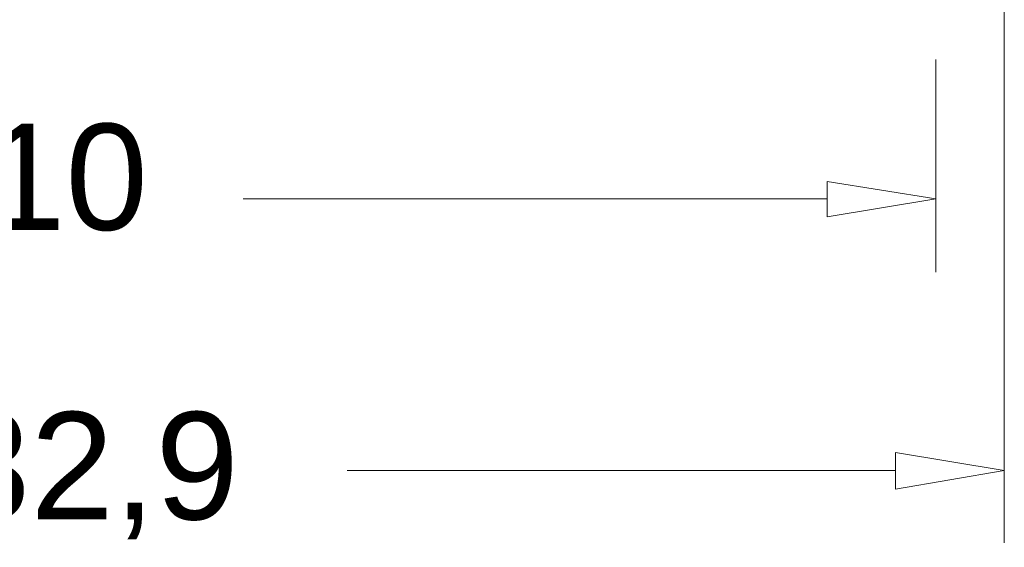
# Model space of a CAD drawing. Header units: millimetres. Extents: x -91 to 1961, y -1152 to 358.
# Tile 158 of 256: x 144 to 171, y 97 to 111. Entities that reach past the tile are written whole.
import ezdxf

# ---------------------------------------------------------------- set-up
doc = ezdxf.new("R2010")
doc.units = ezdxf.units.MM
doc.header["$MEASUREMENT"] = 0
doc.layers.get('0').update_dxf_attribs({"linetype": 'CONTINUOUS'})
doc.styles.add('Arial$001', font='arial.ttf', dxfattribs={"height": 3.656614})

msp = doc.modelspace()

# ---------------------------------------------------------------- linework, layer by layer
at = {"color": 7, "linetype": 'Continuous', "lineweight": 5}
for points in [[(171.237, 173.357), (171.237, 96.904), (171.237, 96.904)], [(169.335, 110.289), (169.335, 104.399), (169.335, 104.399)], [(166.324, 105.937), (166.324, 106.914), (166.324, 106.914)], [(166.324, 106.914), (169.335, 106.434), (169.335, 106.434)], [(166.324, 106.434), (150.143, 106.434), (150.143, 106.434)], [(169.335, 106.434), (166.324, 105.937), (166.324, 105.937)], [(168.226, 98.393), (168.226, 99.402), (168.226, 99.402)], [(168.226, 99.402), (171.237, 98.906), (171.237, 98.906)], [(168.226, 98.906), (153.022, 98.906), (153.022, 98.906)], [(171.237, 98.906), (168.226, 98.393), (168.226, 98.393)]]:
    msp.add_lwpolyline(points, dxfattribs=at)

# ---------------------------------------------------------------- texts
at = {"color": 7, "style": 'Arial$001'}
for s, height, p in [('610', 2.9415, (140.646, 105.569)), ('632,9', 2.9753, (139.621, 97.551))]:
    msp.add_text(s, height=height, dxfattribs=at).set_placement(p)

doc.saveas('drawing.dxf')
